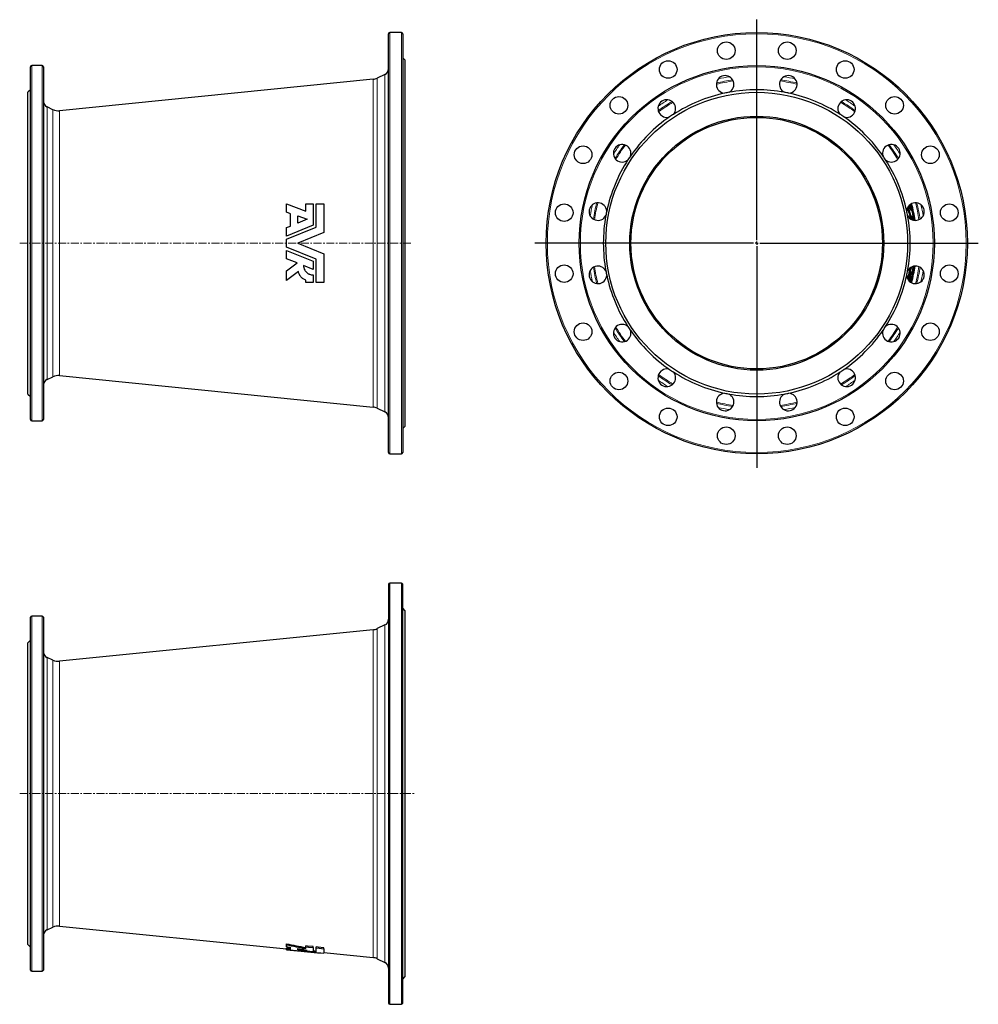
# Model space of a CAD drawing. Header units: millimetres. Extents: x 155 to 1680, y 67 to 1633.
import ezdxf

# ---------------------------------------------------------------- set-up
doc = ezdxf.new("R2010")
doc.units = ezdxf.units.MM
doc.linetypes.add('CENTERX2', pattern=[20.32, 12.7, -2.54, 2.54, -2.54])
doc.layers.add('FORMAT', color=7, linetype='Continuous')

# ---------------------------------------------------------------- blocks, each defined once
blk = doc.blocks.new('SW_CENTERMARKSYMBOL_0')
at = {"layer": 'FORMAT', "color": 0}
for p, q in [((0, 5), (0, 355.5)), ((-5, 0), (-353.1, 0)), ((0, 0), (-2.5, 0)), ((0, 0), (0, 2.5)), ((0, 0), (0, -2.5)), ((0, 0), (2.5, 0)), ((5, 0), (352.4, 0)), ((0, -5), (0, -357.5))]:
    blk.add_line(p, q, dxfattribs=at)

msp = doc.modelspace()

# ---------------------------------------------------------------- linework, layer by layer
at = {"color": 7, "linetype": 'Continuous', "lineweight": 25}
for p, q in [((762.6, 1613), (744.1, 1613)), ((742.1, 945), (742.1, 1611)), ((764.6, 1611), (764.6, 1278)), ((768.6, 1569), (764.6, 1573)), ((768.6, 1278), (768.6, 1569)), ((172.6, 997.5), (172.6, 1558.5)), ((191.1, 1560.5), (174.6, 1560.5)), ((193.1, 1558.5), (193.1, 1278)), ((717.4, 1538.7), (218.9, 1488.6)), ((736.4, 1546.3), (723.9, 1540.5)), ((172.6, 1522), (168.6, 1518)), ((168.6, 1278), (168.6, 1518)), ((208.4, 1490.3), (198.9, 1494.8)), ((579.9, 1327.2), (579.9, 1340.5)), ((579.9, 1340.5), (610.4, 1328.8)), ((610.4, 1328.8), (610.4, 1340.5)), ((610.4, 1340.5), (622.3, 1340.5)), ((622.3, 1340.5), (622.3, 1306.6)), ((627.1, 1303.4), (627.1, 1340.5)), ((627.1, 1340.5), (639.4, 1340.5)), ((639.4, 1340.5), (639.4, 1294.9)), ((1573.5, 1340.5), (1574.3, 1340.5)), ((586.4, 1324.7), (579.9, 1327.2)), ((586.4, 1305.3), (586.4, 1324.7)), ((597.7, 1321.7), (612.5, 1316)), ((597.7, 1309.9), (597.7, 1321.7)), ((612.5, 1316), (597.7, 1309.9)), ((1571.1, 1327.2), (1569.6, 1327.2)), ((1572.3, 1324.7), (1570.8, 1324.7)), ((1576.5, 1316), (1575, 1316)), ((622.3, 1306.6), (579.9, 1289.3)), ((579.9, 1302.7), (586.4, 1305.3)), ((579.9, 1284.2), (627.1, 1303.4)), ((579.9, 1289.3), (579.9, 1302.7)), ((579.9, 1271.7), (579.9, 1284.2)), ((639.4, 1294.9), (597.7, 1278)), ((168.6, 1038), (168.6, 1278)), ((193.1, 1278), (193.1, 997.5)), ((627.1, 1252.5), (579.9, 1271.7)), ((597.7, 1278), (639.4, 1261)), ((764.6, 1278), (764.6, 945)), ((768.6, 987), (768.6, 1278)), ((579.9, 1253.3), (579.9, 1266.6)), ((579.9, 1266.6), (622.3, 1249.3)), ((596.6, 1246.5), (579.9, 1253.3)), ((639.4, 1261), (639.4, 1215.5)), ((579.9, 1233.9), (596.6, 1246.5)), ((622.3, 1236), (606.8, 1242.3)), ((622.3, 1249.3), (622.3, 1236)), ((627.1, 1215.5), (627.1, 1252.5)), ((579.9, 1218.4), (579.9, 1233.9)), ((598.7, 1232.7), (579.9, 1218.4)), ((622.3, 1227.4), (622.3, 1215.5)), ((1572.1, 1233.9), (1570.6, 1233.9)), ((1576.8, 1236), (1575.4, 1236)), ((610.4, 1215.5), (610.4, 1219)), ((622.3, 1215.5), (610.4, 1215.5)), ((639.4, 1215.5), (627.1, 1215.5)), ((1572.1, 1219), (1570.6, 1219)), ((1574.3, 1215.5), (1573.5, 1215.5)), ((198.9, 1061.2), (208.4, 1065.6)), ((218.9, 1067.4), (717.4, 1017.3)), ((168.6, 1038), (172.6, 1034)), ((723.9, 1015.5), (736.4, 1009.7)), ((174.6, 995.5), (191.1, 995.5)), ((764.6, 983), (768.6, 987)), ((744.1, 943), (762.6, 943)), ((762.6, 737.5), (744.1, 737.5)), ((742.1, 735.5), (742.1, 69.5)), ((764.6, 69.5), (764.6, 735.5)), ((768.6, 693.5), (764.6, 697.5)), ((768.6, 111.5), (768.6, 693.5)), ((172.6, 122), (172.6, 683)), ((191.1, 685), (174.6, 685)), ((193.1, 683), (193.1, 122)), ((717.4, 663.2), (218.9, 613.1)), ((736.4, 670.8), (723.9, 665)), ((172.6, 646.5), (168.6, 642.5)), ((168.6, 162.5), (168.6, 642.5)), ((208.4, 614.8), (198.9, 619.3)), ((198.9, 185.7), (208.4, 190.1)), ((218.9, 191.9), (579.9, 155.6)), ((168.6, 162.5), (172.6, 158.5)), ((579.9, 162.1), (579.9, 163.6)), ((579.9, 159), (579.9, 162.1)), ((579.9, 155.3), (579.9, 156.8)), ((586.4, 154.9), (586.4, 157.8)), ((610.4, 158.9), (610.4, 160.4)), ((610.4, 156.2), (610.4, 158.9)), ((622.3, 157.7), (622.3, 159.2)), ((622.3, 157.7), (622.3, 151.4)), ((627.1, 157.2), (627.1, 158.7)), ((627.1, 150.6), (627.1, 157.2)), ((639.4, 155.9), (639.4, 157.4)), ((579.9, 154.3), (579.9, 155.3)), ((579.9, 154.1), (579.9, 154.3)), ((579.9, 154.1), (597.7, 152.3)), ((579.9, 154.1), (579.9, 154.1)), ((597.7, 154.3), (597.7, 156.1)), ((639.4, 155.9), (639.4, 148.7)), ((639.4, 149.6), (717.4, 141.8)), ((723.9, 140), (736.4, 134.2)), ((174.6, 120), (191.1, 120)), ((764.6, 107.5), (768.6, 111.5)), ((744.1, 67.5), (762.6, 67.5))]:
    msp.add_line(p, q, dxfattribs=at)
at = {"color": 8, "linetype": 'Continuous', "lineweight": 18}
for p, q in [((744.1, 1613), (744.1, 943)), ((762.6, 1278), (762.6, 1613)), ((174.6, 1560.5), (174.6, 995.5)), ((191.1, 1278), (191.1, 1560.5)), ((717.4, 1017.3), (717.4, 1538.7)), ((723.9, 1540.5), (723.9, 1015.5)), ((736.4, 1009.7), (736.4, 1546.3)), ((198.9, 1494.8), (198.9, 1278)), ((208.4, 1278), (208.4, 1490.3)), ((218.9, 1488.6), (218.9, 1067.4)), ((191.1, 995.5), (191.1, 1278)), ((198.9, 1278), (198.9, 1061.2)), ((208.4, 1065.6), (208.4, 1278)), ((762.6, 943), (762.6, 1278)), ((744.1, 737.5), (744.1, 67.5)), ((762.6, 67.5), (762.6, 737.5)), ((174.6, 685), (174.6, 120)), ((191.1, 120), (191.1, 685)), ((717.4, 141.8), (717.4, 663.2)), ((723.9, 665), (723.9, 140)), ((736.4, 134.2), (736.4, 670.8)), ((198.9, 619.3), (198.9, 185.7)), ((208.4, 190.1), (208.4, 614.8)), ((218.9, 613.1), (218.9, 191.9))]:
    msp.add_line(p, q, dxfattribs=at)
at = {"color": 7, "linetype": 'Continuous', "lineweight": 25, "flags": 128}
for points in [[(1575.8, 1236), (1575.4, 1233.9), (1575, 1231.3)], [(622.3, 159.2), (613.4, 160.1), (610.4, 160.4)], [(610.4, 158.9), (614.8, 158.4), (622.3, 157.7)], [(639.4, 157.4), (630.3, 158.4), (627.1, 158.7)], [(627.1, 157.2), (631.6, 156.7), (639.4, 155.9)]]:
    msp.add_lwpolyline(points, dxfattribs=at)
at = {"color": 7, "linetype": 'Continuous', "lineweight": 25}
for centre, radius in [((1327.7, 1278), 335), ((1279.2, 1584.2), 14), ((1376.2, 1584.2), 14), ((1186.9, 1554.2), 14), ((1468.4, 1554.2), 14), ((1327.7, 1278), 282.5), ((1327.7, 1278), 240), ((1108.5, 1497.2), 14), ((1546.9, 1497.2), 14), ((1327.7, 1278), 202), ((1327.7, 1278), 200), ((1051.5, 1418.7), 14), ((1603.9, 1418.7), 14), ((1021.5, 1326.5), 14), ((1633.9, 1326.5), 14), ((1021.5, 1229.5), 14), ((1633.9, 1229.5), 14), ((1051.5, 1137.2), 14), ((1603.9, 1137.2), 14), ((1108.5, 1058.8), 14), ((1546.9, 1058.8), 14), ((1186.9, 1001.8), 14), ((1468.4, 1001.8), 14), ((1279.2, 971.8), 14), ((1376.2, 971.8), 14)]:
    msp.add_circle(centre, radius, dxfattribs=at)
at = {"color": 8, "linetype": 'Continuous', "lineweight": 18}
for radius in [333, 280.5]:
    msp.add_circle((1327.7, 1278), radius, dxfattribs=at)
at = {"color": 7, "linetype": 'Continuous', "lineweight": 25}
for centre, radius, start, end in [((744.1, 1611), 2, 90, 180), ((762.6, 1611), 2, 0, 90), ((174.6, 1558.5), 2, 90, 180), ((191.1, 1558.5), 2, 0, 90), ((732.1, 1555.3), 10, 295, 0), ((715.4, 1558.6), 20, 275.7402, 295), ((1277.4, 1530.5), 14, 296.1908, 266.3092), ((1377.9, 1530.5), 14, 273.6908, 243.8092), ((1327.7, 1278), 244, 79.5976, 100.4024), ((203.1, 1503.8), 10, 180, 245), ((1184.6, 1492.1), 14, 318.6908, 288.8092), ((1327.7, 1278), 244, 102.0976, 122.9024), ((1327.7, 1278), 244, 100.4024, 102.0976), ((1327.7, 1278), 244, 77.9024, 79.5976), ((1327.7, 1278), 244, 57.0976, 77.9024), ((1470.7, 1492.1), 14, 251.1908, 221.3092), ((216.9, 1508.5), 20, 245, 275.7402), ((1327.7, 1278), 244, 124.5976, 145.4024), ((1327.7, 1278), 244, 122.9024, 124.5976), ((1327.7, 1278), 244, 55.4024, 57.0976), ((1327.7, 1278), 244, 34.5976, 55.4024), ((1113.6, 1421), 14, 341.1908, 311.3092), ((1541.8, 1421), 14, 228.6908, 198.8092), ((1327.7, 1278), 244, 147.0976, 167.9024), ((1327.7, 1278), 244, 145.4024, 147.0976), ((1327.7, 1278), 244, 32.9024, 34.5976), ((1327.7, 1278), 244, 12.0976, 32.9024), ((1075.1, 1328.2), 14, 3.6908, 333.8092), ((1580.2, 1328.2), 14, 206.1908, 176.3092), ((1327.7, 1278), 246.9, 11.5115, 13.3252), ((1327.7, 1278), 248.4, 11.4407, 13.6596), ((1327.7, 1278), 250, 13.0751, 13.9135), ((1327.7, 1278), 251.5, 11.6527, 14.0944), ((1327.7, 1278), 252.7, 8.2989, 14.2011), ((1327.7, 1278), 253.1, 8.2642, 14.2358), ((1327.7, 1278), 254.4, 8.1943, 14.223), ((1327.7, 1278), 244, 169.5976, 190.4024), ((1327.7, 1278), 244, 167.9024, 169.5976), ((1327.7, 1278), 244, 10.4024, 12.0976), ((1327.7, 1278), 244, 349.5976, 10.4024), ((1327.7, 1278), 247.5, 9.0156, 10.8875), ((1327.7, 1278), 249.1, 8.7236, 10.8208), ((1327.7, 1278), 250.2, 8.5544, 10.0571), ((1075.1, 1227.7), 14, 26.1908, 356.3092), ((1580.2, 1227.7), 14, 183.6908, 153.8092), ((1327.7, 1278), 253.1, 345.7642, 351.7358), ((1327.7, 1278), 254.4, 345.777, 351.8057), ((1327.7, 1278), 252.7, 350.438, 351.7011), ((1327.7, 1278), 244, 190.4024, 192.0976), ((1327.7, 1278), 244, 192.0976, 212.9024), ((1327.7, 1278), 244, 327.0976, 347.9024), ((1327.7, 1278), 244, 347.9024, 349.5976), ((1327.7, 1278), 246.9, 346.6748, 349.7202), ((1327.7, 1278), 248.4, 346.3404, 349.7833), ((1327.7, 1278), 252.7, 345.7989, 348.4484), ((1327.7, 1278), 250, 346.0865, 346.3638), ((1327.7, 1278), 251.5, 345.9056, 346.4471), ((1113.6, 1134.9), 14, 48.6908, 18.8092), ((1327.7, 1278), 244, 212.9024, 214.5976), ((1541.8, 1134.9), 14, 161.1908, 131.3092), ((1327.7, 1278), 244, 325.4024, 327.0976), ((1327.7, 1278), 244, 214.5976, 235.4024), ((1327.7, 1278), 244, 304.5976, 325.4024), ((216.9, 1047.5), 20, 84.2598, 115), ((1184.6, 1063.9), 14, 71.1908, 41.3092), ((1327.7, 1278), 244, 235.4024, 237.0976), ((1327.7, 1278), 244, 237.0976, 257.9024), ((1327.7, 1278), 244, 282.0976, 302.9024), ((1470.7, 1063.9), 14, 138.6908, 108.8092), ((1327.7, 1278), 244, 302.9024, 304.5976), ((203.1, 1052.1), 10, 115, 180), ((1277.4, 1025.4), 14, 93.6908, 63.8092), ((1327.7, 1278), 244, 257.9024, 259.5976), ((1327.7, 1278), 244, 259.5976, 280.4024), ((1377.9, 1025.4), 14, 116.1908, 86.3092), ((1327.7, 1278), 244, 280.4024, 282.0976), ((715.4, 997.4), 20, 65, 84.2598), ((732.1, 1000.6), 10, 0, 65), ((174.6, 997.5), 2, 180, 270), ((191.1, 997.5), 2, 270, 0), ((744.1, 945), 2, 180, 270), ((762.6, 945), 2, 270, 0), ((744.1, 735.5), 2, 90, 180), ((762.6, 735.5), 2, 0, 90), ((174.6, 683), 2, 90, 180), ((191.1, 683), 2, 0, 90), ((732.1, 679.8), 10, 295, 0), ((715.4, 683.1), 20, 275.7402, 295), ((203.1, 628.3), 10, 180, 245), ((216.9, 633), 20, 245, 275.7402), ((216.9, 172), 20, 84.2598, 115), ((203.1, 176.6), 10, 115, 180), ((715.4, 121.9), 20, 65, 84.2598), ((732.1, 125.1), 10, 0, 65), ((174.6, 122), 2, 180, 270), ((191.1, 122), 2, 270, 0), ((744.1, 69.5), 2, 180, 270), ((762.6, 69.5), 2, 270, 0)]:
    msp.add_arc(centre, radius, start, end, dxfattribs=at)
at = {"color": 8, "linetype": 'Continuous', "lineweight": 18}
for radius, start, end in [(260.7, 98.2365, 104.2635), (262.5, 98.3667, 104.1333), (268.3, 99.3101, 103.1899), (260.7, 75.7365, 81.7635), (262.5, 75.8667, 81.6333), (268.3, 76.8101, 80.6899), (268.3, 121.8101, 125.6899), (268.3, 54.3101, 58.1899), (262.5, 120.8667, 126.6333), (260.7, 120.7365, 126.7635), (260.7, 53.2365, 59.2635), (262.5, 53.3667, 59.1333), (268.3, 144.3101, 148.1899), (262.5, 143.3667, 149.1333), (260.7, 143.2365, 149.2635), (260.7, 30.7365, 36.7635), (262.5, 30.8667, 36.6333), (268.3, 31.8101, 35.6899), (268.3, 166.8101, 170.6899), (262.5, 165.8667, 171.6333), (260.7, 165.7365, 171.7635), (260.7, 8.2365, 14.2635), (262.5, 8.3667, 14.1333), (268.3, 9.3101, 13.1899), (262.5, 188.3667, 194.1333), (260.7, 188.2365, 194.2635), (260.7, 345.7365, 351.7635), (262.5, 345.8667, 351.6333), (268.3, 189.3101, 193.1899), (268.3, 346.8101, 350.6899), (262.5, 210.8667, 216.6333), (260.7, 210.7365, 216.7635), (260.7, 323.2365, 329.2635), (262.5, 323.3667, 329.1333), (268.3, 211.8101, 215.6899), (268.3, 324.3101, 328.1899), (262.5, 233.3667, 239.1333), (260.7, 233.2365, 239.2635), (260.7, 300.7365, 306.7635), (262.5, 300.8667, 306.6333), (268.3, 234.3101, 238.1899), (268.3, 301.8101, 305.6899), (260.7, 255.7365, 261.7635), (262.5, 255.8667, 261.6333), (260.7, 278.2365, 284.2635), (262.5, 278.3667, 284.1333), (268.3, 256.8101, 260.6899), (268.3, 279.3101, 283.1899)]:
    msp.add_arc((1327.7, 1278), radius, start, end, dxfattribs=at)
at = {"color": 7, "linetype": 'Continuous', "lineweight": 25}
for centre, major_axis, ratio, start_param, end_param in [((1327.7, 1203.5), (0, 284.3), 0.965104, 5.168595, 5.202789), ((1327.7, 1204.9), (0, 278.9), 0.965104, 5.156333, 5.166336), ((1327.7, 1204.5), (0, 280.5), 0.965104, 5.155263, 5.165202), ((1327.7, 1204.4), (0, 280.9), 0.965104, 5.120816, 5.142982), ((1327.7, 1341.7), (0, 258), 0.969042, 4.607863, 4.612617), ((1327.7, 1312.3), (0, 257.3), 0.991063, 4.40287, 4.424446), ((1327.7, 1312.5), (0, 258.9), 0.991063, 4.403935, 4.429744), ((1327.7, 1214.3), (0, 258), 0.969042, 4.796725, 4.816915), ((1327.7, 1312.8), (0, 261), 0.991063, 4.345662, 4.400335), ((935.5, 402.5), (736.3, 0), 0.370469, 4.208311, 4.255043), ((936.6, 402.5), (740.5, 0), 0.370469, 4.209748, 4.256183), ((899.6, 402.5), (730.8, 0), 0.370469, 4.259576, 4.269515), ((674.7, 402.5), (629.8, 0), 0.394539, 4.561257, 4.571765), ((675.7, 402.5), (633.7, 0), 0.394539, 4.56065, 4.571094), ((710.6, 402.5), (642.4, 0), 0.394539, 4.507528, 4.574545), ((724, 402.5), (645.7, 0), 0.394539, 4.48728, 4.561665), ((903.2, 402.5), (731.8, 0), 0.370469, 4.281796, 4.303962), ((674.7, 402.5), (629.8, 0), 0.394539, 4.589879, 4.593468), ((675.7, 402.5), (633.7, 0), 0.394539, 4.589097, 4.612617), ((759.3, 402.5), (654.4, 0), 0.394539, 4.462913, 4.528124), ((723, 402.5), (641.7, 0), 0.394539, 4.554757, 4.562266)]:
    msp.add_ellipse(centre, major_axis=major_axis, ratio=ratio, start_param=start_param, end_param=end_param, dxfattribs=at)
for points, knots in [([(606.8, 1242.3), (606.9, 1241.3), (607, 1240.3), (607.3, 1238.9), (607.5, 1238.4), (607.8, 1237.5), (607.9, 1237), (608.5, 1235.7), (609, 1234.8), (609.9, 1233.6), (610.2, 1233.2), (610.8, 1232.4), (611.2, 1232.1), (612.2, 1231), (613, 1230.4), (614.3, 1229.6), (614.7, 1229.4), (615.6, 1228.9), (616, 1228.7), (617.4, 1228.1), (618.3, 1227.9), (620.3, 1227.5), (621.3, 1227.4), (622.3, 1227.4)], [0, 0, 0, 0, 0.125, 0.125, 0.1875, 0.1875, 0.25, 0.25, 0.375, 0.375, 0.4375, 0.4375, 0.5, 0.5, 0.625, 0.625, 0.6875, 0.6875, 0.75, 0.75, 0.875, 0.875, 1, 1, 1, 1]), ([(1576.1, 1241.1), (1576.1, 1240.9), (1575.9, 1240.2), (1575.8, 1238.8), (1575.6, 1237.2), (1575.4, 1235.6), (1575.2, 1234.1), (1575.1, 1232.7), (1575, 1231.4), (1574.9, 1230.3), (1574.8, 1229.4), (1574.8, 1228.6), (1574.9, 1228), (1575, 1227.6), (1575.1, 1227.4), (1575.2, 1227.4), (1575.2, 1227.4)], [0, 0, 0, 0, 0.023589, 0.10153, 0.179223, 0.256959, 0.334946, 0.412676, 0.489638, 0.56685, 0.643806, 0.719549, 0.795538, 0.871282, 0.93564, 1, 1, 1, 1]), ([(610.4, 1219), (608.9, 1219.6), (607.5, 1220.3), (605.9, 1221.5), (605.6, 1221.7), (605, 1222.2), (604.7, 1222.5), (603.9, 1223.2), (603.3, 1223.8), (602.3, 1225), (601.8, 1225.6), (601.2, 1226.6), (601, 1226.9), (600.6, 1227.6), (600.4, 1227.9), (599.6, 1229.7), (599.1, 1231.1), (598.7, 1232.7)], [0, 0, 0, 0, 0.25, 0.25, 0.3125, 0.3125, 0.375, 0.375, 0.5, 0.5, 0.625, 0.625, 0.6875, 0.6875, 0.75, 0.75, 1, 1, 1, 1]), ([(1571.1, 1224.5), (1571.1, 1224.4), (1571, 1223.9), (1570.9, 1223.1), (1570.8, 1222), (1570.7, 1221.1), (1570.6, 1220.3), (1570.6, 1219.6), (1570.6, 1219.2), (1570.6, 1219)], [0, 0, 0, 0, 0.028329, 0.198972, 0.369612, 0.52508, 0.680545, 0.840273, 1, 1, 1, 1]), ([(1572.1, 1219), (1572.1, 1219.6), (1572.2, 1220.3), (1572.3, 1221.5), (1572.3, 1221.7), (1572.3, 1222.2), (1572.4, 1222.5), (1572.4, 1223.2), (1572.5, 1223.8), (1572.7, 1225), (1572.8, 1225.6), (1572.9, 1226.6), (1572.9, 1226.9), (1573, 1227.6), (1573.1, 1227.9), (1573.4, 1229.7), (1573.6, 1231.1), (1573.8, 1232.7)], [0, 0, 0, 0, 0.25, 0.25, 0.3125, 0.3125, 0.375, 0.375, 0.5, 0.5, 0.625, 0.625, 0.6875, 0.6875, 0.75, 0.75, 1, 1, 1, 1])]:
    msp.add_open_spline(points, degree=3, knots=knots, dxfattribs=at)
at = {"layer": 'FORMAT', "linetype": 'CENTERX2', "lineweight": 18}
for p, q in [((155.5, 1278), (779.1, 1278)), ((155.5, 402.5), (784.2, 402.5))]:
    msp.add_line(p, q, dxfattribs=at)

# ---------------------------------------------------------------- block references
at = {"layer": 'FORMAT'}
msp.add_blockref('SW_CENTERMARKSYMBOL_0', (1327.7, 1278), dxfattribs=at)

doc.saveas('drawing.dxf')
